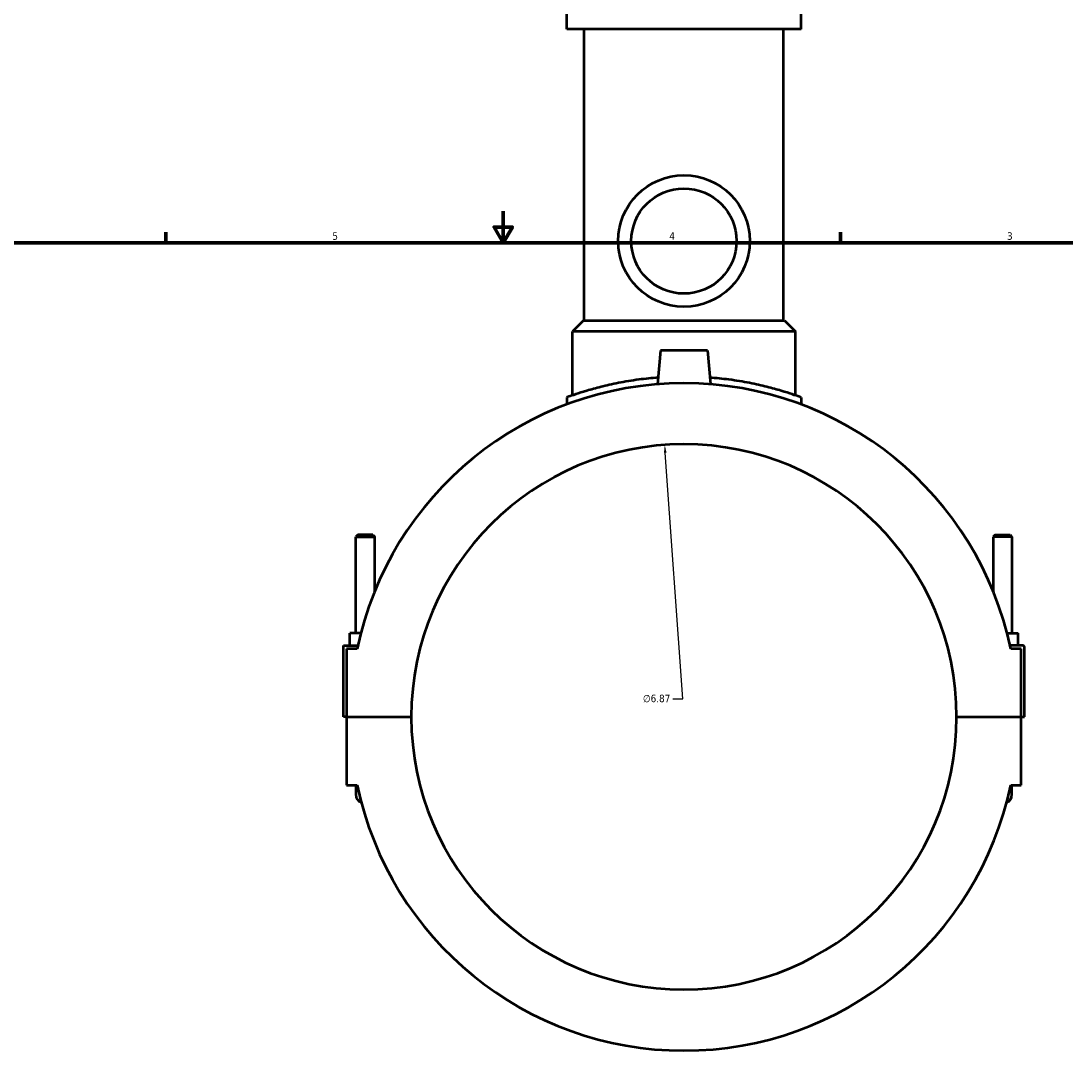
# Model space of a CAD drawing. Header units: inches. Extents: x -2.3 to 50, y -1.9 to 49.4.
# Tile 5 of 10: x 10.9 to 24.1, y 10.6 to 23.8. Entities that reach past the tile are written whole.
import ezdxf

# ---------------------------------------------------------------- set-up
doc = ezdxf.new("R2010")
doc.units = ezdxf.units.IN
doc.header["$MEASUREMENT"] = 0
for name, color, linetype, lineweight in [('Border (ANSI)', 7, 'Continuous', 70), ('Dimension (ANSI)', 7, 'Continuous', 25), ('Visible (ANSI)', 7, 'Continuous', 50)]:
    doc.layers.add(name, color=color, linetype=linetype, lineweight=lineweight)
doc.styles.add('Note Text (ANSI)', font='tahoma.ttf')
doc.dimstyles.new('Default (ANSI)', dxfattribs={"dimtxt": 0.094488, "dimasz": 0.098425, "dimexe": 0.125, "dimexo": 0.0625, "dimgap": 0.031496, "dimtad": 0, "dimtih": 1, "dimtoh": 1, "dimrnd": 1e-08, "dimzin": 4, "dimdsep": 46, "dimtxsty": 'Note Text (ANSI)', "dimcen": 0.09, "dimdle": 0.393701, "dimclrd": 256, "dimclre": 256, "dimclrt": 5, "dimadec": 0, "dimazin": 1, "dimtfac": 1, "dimtofl": 0, "dimtmove": 0, "dimatfit": 3, "dimfxl": 1, "dimtolj": 1, "dimtzin": 4, "dimlwd": -1, "dimlwe": -1, "dimarcsym": 0})

# ---------------------------------------------------------------- blocks, each defined once
blk = doc.blocks.new('Borders Default Border')
at = {"layer": 'Border (ANSI)'}
for p, q in [((12.75, 21), (12.75, 21.134)), ((21.25, 21), (21.25, 21.134))]:
    blk.add_line(p, q, dxfattribs=at)
at = {"layer": 'Border (ANSI)', "flags": 128}
for points in [[(17, 21.4), (17, 21), (16.885, 21.2), (17.115, 21.2), (17, 21)], [(0.5, 1), (0.5, 21), (33.5, 21), (33.5, 1), (0.5, 1)]]:
    blk.add_lwpolyline(points, dxfattribs=at)
at = {"layer": 'Border (ANSI)', "color": 5, "true_color": 0x0000ff, "char_height": 0.0945, "attachment_point": 7, "style": 'Note Text (ANSI)'}
for s, insert in [('5', (14.847, 21.038)), ('4', (19.092, 21.04)), ('3', (23.346, 21.038))]:
    blk.add_mtext(s, dxfattribs=dict(at, insert=insert))
blk = doc.blocks.new('*D7')
at = {"layer": 'Defpoints', "color": 0, "transparency": 16777216}
for p in [(19.034, 18.456), (19.518, 11.603)]:
    blk.add_point(p, dxfattribs=at)
at = {"layer": 'Dimension (ANSI)', "transparency": 16777216}
for p, q in [((19.26, 15.258), (19.041, 18.357)), ((19.135, 15.258), (19.26, 15.258))]:
    blk.add_line(p, q, dxfattribs=at)
blk.add_solid([(19.057, 18.359), (19.024, 18.356), (19.034, 18.456)], dxfattribs=at)
at = {"layer": 'Dimension (ANSI)', "color": 5, "transparency": 16777216, "insert": (18.759, 15.309), "char_height": 0.0945, "attachment_point": 1, "style": 'Note Text (ANSI)'}
blk.add_mtext('\\A1;∅6.87', dxfattribs=at)

msp = doc.modelspace()

# ---------------------------------------------------------------- linework, layer by layer
at = {"layer": 'Visible (ANSI)'}
for p, q in [((17.799, 23.6917), (17.799, 23.9008)), ((20.7531, 23.6917), (20.7531, 23.9008)), ((20.7531, 23.6917), (17.799, 23.6917)), ((18.0205, 20.0224), (18.0205, 23.6917)), ((20.5315, 20.0224), (20.5315, 23.6917)), ((18.0102, 20.0224), (17.8728, 19.885)), ((18.0102, 20.0224), (20.5419, 20.0224)), ((20.5419, 20.0224), (20.6793, 19.885)), ((20.6793, 19.885), (17.8728, 19.885)), ((17.8728, 19.08), (17.8728, 19.885)), ((20.6793, 19.08), (20.6793, 19.885)), ((18.9808, 19.6453), (18.9436, 19.2205)), ((19.5713, 19.6453), (18.9808, 19.6453)), ((19.5713, 19.6453), (19.6085, 19.2205)), ((17.799, 19.0536), (17.799, 18.9657)), ((20.7531, 19.0536), (20.7531, 18.9657)), ((15.1678, 17.3212), (15.1442, 17.2976)), ((15.1442, 17.2976), (15.3804, 17.2976)), ((15.1442, 16.0848), (15.1442, 17.2976)), ((15.3567, 17.3212), (15.1678, 17.3212)), ((15.3567, 17.3212), (15.3804, 17.2976)), ((15.3804, 16.6108), (15.3804, 17.2976)), ((23.1953, 17.3212), (23.1717, 17.2976)), ((23.4079, 17.2976), (23.1717, 17.2976)), ((23.1717, 17.2976), (23.1717, 16.6108)), ((23.1953, 17.3212), (23.3843, 17.3212)), ((23.3843, 17.3212), (23.4079, 17.2976)), ((23.4079, 17.2976), (23.4079, 16.0848)), ((15.0654, 15.9273), (15.0654, 16.0848)), ((15.2062, 16.0848), (15.0654, 16.0848)), ((23.3459, 16.0848), (23.4867, 16.0848)), ((23.4867, 15.9273), (23.4867, 16.0848)), ((14.9867, 15.9273), (15.1686, 15.9273)), ((14.9867, 15.0312), (14.9867, 15.9273)), ((15.1602, 15.888), (15.026, 15.888)), ((15.026, 15.888), (15.026, 15.0312)), ((23.5457, 15.9273), (23.3835, 15.9273)), ((23.526, 15.888), (23.3919, 15.888)), ((23.526, 15.0312), (23.526, 15.888)), ((23.5654, 15.0312), (23.5654, 15.9076)), ((15.026, 15.0312), (14.9867, 15.0312)), ((15.026, 15.0312), (15.841, 15.0312)), ((15.026, 15.0272), (15.026, 14.1704)), ((15.841, 15.0272), (15.026, 15.0272)), ((15.1442, 15.0272), (15.1442, 15.0312)), ((15.3804, 15.0272), (15.3804, 15.0312)), ((22.7111, 15.0312), (23.526, 15.0312)), ((23.526, 15.0272), (22.7111, 15.0272)), ((23.1717, 15.0312), (23.1717, 15.0272)), ((23.4079, 15.0312), (23.4079, 15.0272)), ((23.526, 15.0312), (23.5654, 15.0312)), ((23.526, 14.1704), (23.526, 15.0272)), ((15.026, 14.1704), (15.1602, 14.1704)), ((15.1442, 14.1704), (15.1442, 14.0523)), ((23.3919, 14.1704), (23.526, 14.1704)), ((23.4079, 14.0523), (23.4079, 14.1704))]:
    msp.add_line(p, q, dxfattribs=at)
for radius in [0.8287, 0.663]:
    msp.add_circle((19.276, 21.0242), radius, dxfattribs=at)
for centre, radius, start, end in [((19.276, 15.0292), 4.2045, 11.7855, 168.2145), ((19.276, 15.0292), 3.435, 0.03283, 179.96717), ((23.5457, 15.9076), 0.0197, 0, 90), ((19.276, 15.0292), 3.435, 180.03283, 359.96717), ((19.276, 15.0292), 4.2045, 191.7855, 348.2145), ((15.2623, 14.0523), 0.1181, 180, 245.80531), ((23.2898, 14.0523), 0.1181, 294.19469, 0)]:
    msp.add_arc(centre, radius, start, end, dxfattribs=at)
for points, knots in [([(18.9509, 19.3038), (18.8685, 19.2975), (18.7871, 19.2889), (18.6178, 19.2663), (18.5309, 19.2517), (18.3703, 19.2202), (18.2967, 19.2033), (18.1664, 19.1706), (18.1052, 19.1535), (17.997, 19.1213), (17.9501, 19.1061), (17.8745, 19.0807), (17.8458, 19.0705), (17.808, 19.057), (17.799, 19.0536), (17.799, 19.0536)], [-4.8932112, -4.8932112, -4.8932112, -4.8932112, -4.2782793, -4.2782793, -3.5654864, -3.5654864, -2.8526936, -2.8526936, -2.1395202, -2.1395202, -1.4263468, -1.4263468, -0.7131734, -0.7131734, 0, 0, 0, 0]), ([(20.7531, 19.0536), (20.7531, 19.0536), (20.7441, 19.057), (20.7063, 19.0705), (20.6776, 19.0807), (20.602, 19.1061), (20.5551, 19.1213), (20.4469, 19.1535), (20.3856, 19.1706), (20.2554, 19.2033), (20.1817, 19.2202), (20.0212, 19.2517), (19.9343, 19.2663), (19.765, 19.2889), (19.6836, 19.2975), (19.6012, 19.3038)], [11.4077301, 11.4077301, 11.4077301, 11.4077301, 12.1209034, 12.1209034, 12.8340768, 12.8340768, 13.5472502, 13.5472502, 14.2604236, 14.2604236, 14.9732165, 14.9732165, 15.6860093, 15.6860093, 16.3009412, 16.3009412, 16.3009412, 16.3009412])]:
    msp.add_open_spline(points, degree=3, knots=knots, dxfattribs=at)

# ---------------------------------------------------------------- block references
msp.add_blockref('Borders Default Border', (0, 0))

# ---------------------------------------------------------------- dimensions: what is measured, and where the dimension line sits
at = {"layer": 'Dimension (ANSI)'}
dim = msp.add_diameter_dim_2p(p1=(19.5184, 11.6027), p2=(19.0337, 18.4557), dimstyle='Default (ANSI)', override={"dimgap": 0.031496, "dimdec": 2, "dimlfac": 1, "dimtol": 0, "dimlim": 0, "dimtp": 0, "dimtm": 0, "dimtdec": 2}, dxfattribs=at)
dim.commit()
dim.dimension.update_dxf_attribs({"geometry": '*D7', "text_midpoint": (18.9313, 15.2582), "dimtype": 163})

doc.saveas('drawing.dxf')
